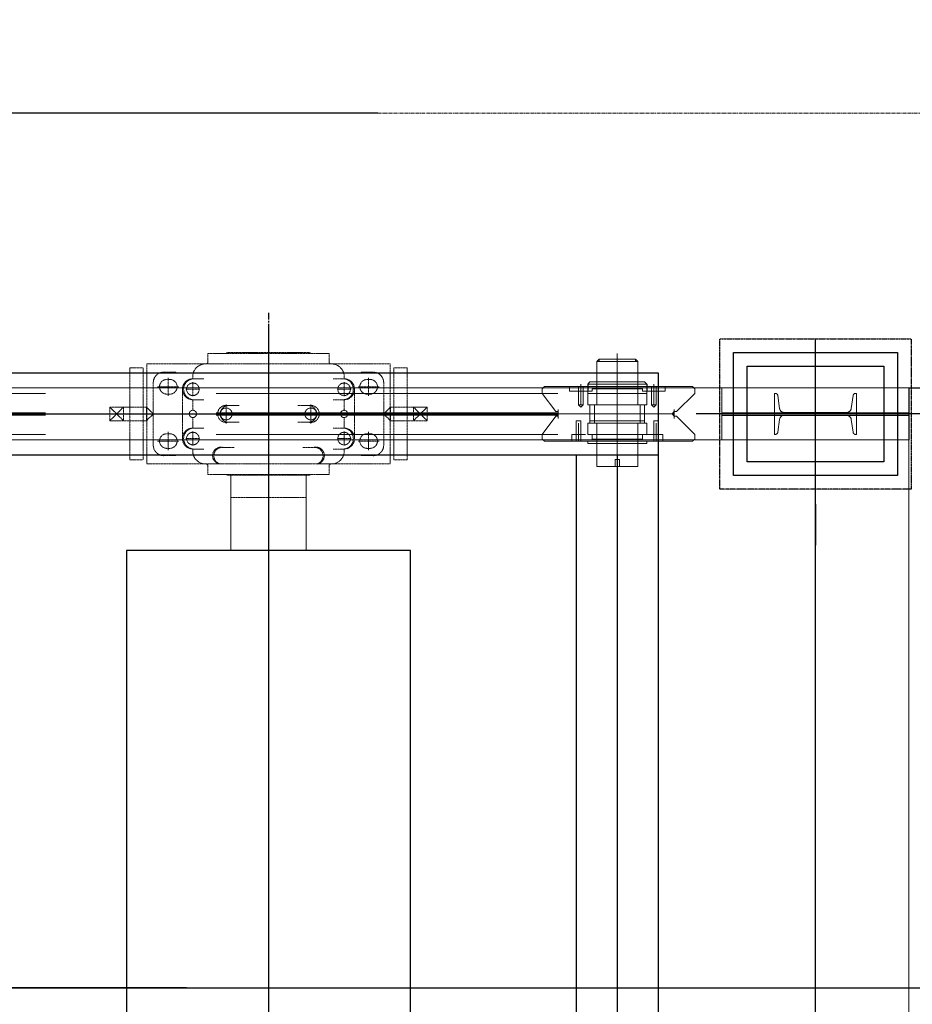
# Model space of a CAD drawing. Header units: inches. Extents: x -204116 to 930598, y -391373 to 256461.
# Tile 130 of 225: x 361066 to 362699, y -206504 to -204703. Entities that reach past the tile are written whole.
import ezdxf
from ezdxf.lldxf.tags import DXFTag

# ---------------------------------------------------------------- set-up
doc = ezdxf.new("R2010")
doc.units = ezdxf.units.IN
doc.header["$LTSCALE"] = 10
doc.header["$MEASUREMENT"] = 0
doc.header["$PDMODE"] = 1
doc.header["$PDSIZE"] = 1000
for name, pattern in [('CENTER', [2, 1.25, -0.25, 0.25, -0.25]), ('HIDDEN', [0.375, 0.25, -0.125]), ('PHANTOM', [2.5, 1.25, -0.25, 0.25, -0.25, 0.25, -0.25]), ('PHANTOM2', [1.25, 0.625, -0.125, 0.125, -0.125, 0.125, -0.125])]:
    doc.linetypes.add(name, pattern=pattern)
doc.layers.get('Defpoints').update_dxf_attribs({"lineweight": 25})
for name, color, linetype, lineweight in [('cen', 2, 'CENTER2', 25), ('P', 5, 'PHANTOM2', 9), ('PHAN', 8, 'PHANTOM2', 5)]:
    doc.layers.add(name, color=color, linetype=linetype, lineweight=lineweight)
doc.layers.add('FDN', color=8, linetype='PHANTOM')
doc.layers.add('LAYER_17564_42344', color=7, linetype='Continuous')
doc.styles.add('MIC', font='romans.shx', dxfattribs={"width": 0.8})
tags = doc.linetypes.add('CENTER2', pattern=[1.125, 0.75, -0.125, 0.125, -0.125]).pattern_tags.tags
tags[10:11] = [DXFTag(74, 4), DXFTag(75, 0), DXFTag(340, '0'), DXFTag(46, 1.0), DXFTag(50, 0.0), DXFTag(44, 0.0), DXFTag(45, 0.0)]
tags[8:9] = [DXFTag(74, 4), DXFTag(75, 0), DXFTag(340, '0'), DXFTag(46, 1.0), DXFTag(50, 0.0), DXFTag(44, 0.0), DXFTag(45, 0.0)]
tags[6:7] = [DXFTag(74, 4), DXFTag(75, 0), DXFTag(340, '0'), DXFTag(46, 1.0), DXFTag(50, 0.0), DXFTag(44, 0.0), DXFTag(45, 0.0)]
tags[4:5] = [DXFTag(74, 4), DXFTag(75, 0), DXFTag(340, '0'), DXFTag(46, 1.0), DXFTag(50, 0.0), DXFTag(44, 0.0), DXFTag(45, 0.0)]
doc.dimstyles.new('1_75', dxfattribs={"dimscale": 75, "dimtxt": 2.5, "dimasz": 2.5, "dimexe": 1, "dimexo": 2, "dimgap": 1, "dimtad": 1, "dimtoh": 1, "dimdec": 0, "dimzin": 9, "dimdsep": 46, "dimtxsty": 'MIC', "dimcen": 2.5, "dimclrd": 1, "dimclre": 1, "dimclrt": 256, "dimadec": 0, "dimazin": 0, "dimtfac": 1, "dimtdec": 0, "dimtmove": 2, "dimatfit": 3, "dimfxl": 1, "dimlwd": -1, "dimlwe": -1, "dimarcsym": 0})

# ---------------------------------------------------------------- blocks, each defined once
blk = doc.blocks.new('TakeUp Plan')
at = {"color": 1, "linetype": 'CENTER'}
blk.add_line((0, 1235, -2), (0, 865, -2), dxfattribs=at)
blk.add_line((0, 1235, -2), (0, 865, -2), dxfattribs=at)
for p, q in [((-750.6, 1125, -2), (713, 1125, -2)), ((713, 1125, -2), (713, -1125, -2)), ((583.8, 1104.2, -2), (583.8, 1091.7, -2)), ((692.2, 1104.2, -2), (692.2, 1091.7, -2)), ((1171.4, 1097.5, -2.1), (1171.4, 1002.5, -2.1)), ((1171.4, 1097.5, -7), (1245.9, 1097.5, -2.4)), ((-750.6, 975, -2), (713, 975, -2)), ((563, 975, -2), (563, -975, -2))]:
    blk.add_line(p, q)
at = {"color": 1}
blk.add_line((1218.7, 1050, -2), (782.1, 1050, -2), dxfattribs=at)
at = {"color": 2, "elevation": -2}
blk.add_lwpolyline([(1150.4, 937.5), (850.4, 937.5), (850.4, 1162.5), (1150.4, 1162.5)], close=True, dxfattribs=at)
at = {"elevation": -2}
for points in [[(1125.4, 962.5), (875.4, 962.5), (875.4, 1137.5), (1125.4, 1137.5)], [(-260, 800), (-260, -800), (260, -800), (260, 800)]]:
    blk.add_lwpolyline(points, close=True, dxfattribs=at)
for points in [[(829.4, 1052.1), (1171.4, 1052.1)], [(829.4, 1047.9), (1171.4, 1047.9)]]:
    blk.add_lwpolyline(points, dxfattribs=at)
at = {"layer": 'cen', "linetype": 'CENTER', "ltscale": 500}
for p, q in [((0, 1202.7, -2), (0, -1202.7, -2)), ((1000.4, -1187.5, -2), (1000.4, 1187.5, -2)), ((-5720.6, 1050, -2), (1175.4, 1050, -2)), ((638, 975, -2), (638, -1125, -2))]:
    blk.add_line(p, q, dxfattribs=at)
at = {"layer": 'FDN', "ltscale": 0.03, "elevation": -2}
blk.add_lwpolyline([(1175.4, 912.5), (825.4, 912.5), (825.4, 1187.5), (1175.4, 1187.5)], close=True, dxfattribs=at)
at = {"layer": 'LAYER_17564_42344', "color": 251, "linetype": 'Continuous', "lineweight": 0}
for p, q in [((-68.7, 937.8, -2), (-68.7, 800, -2)), ((68.7, 937.8, -2), (68.7, 800, -2))]:
    blk.add_line(p, q, dxfattribs=at)
at = {"layer": 'P', "color": 0, "linetype": 'Continuous'}
blk.add_line((829.4, 1097.5, -2), (829.4, 1002.5, -2), dxfattribs=at)
for points, elevation in [([(638, 1160.5), (638, 939.5)], -2), ([(638, 943.7), (638, 1156.3)], -2), ([(671.4, 1150.1), (671.4, 1145.9), (600.5, 1145.9), (604.6, 1150.1), (671.4, 1150.1)], -2), ([(600.5, 1066.7), (600.5, 1145.9)], -2), ([(604.6, 1150.1), (604.6, 1145.9), (675.5, 1145.9), (671.4, 1150.1), (604.6, 1150.1)], -2), ([(675.5, 1066.7), (675.5, 1145.9)], -2), ([(638, 1120.9), (638, 983.3)], -2), ([(638, 1120.9), (638, 1075)], -2), ([(638, 1120.9), (638, 983.3)], -2), ([(638, 1120.9), (638, 1075)], -2), ([(504.6, 1100), (500.4, 1095.9)], -2), ([(638, 1100), (504.6, 1100)], -2), ([(550.4, 1100), (550.4, 1091.7)], -2), ([(550.4, 1100), (550.4, 1095.9)], -2), ([(550.4, 1100), (550.4, 1091.7)], -2), ([(567.1, 1100), (567.1, 1091.7)], -2), ([(571.3, 1104.2), (571.3, 1070.8)], -2), ([(571.3, 1104.2), (571.3, 1087.5)], -2), ([(575.5, 1100), (575.5, 1091.7)], -2), ([(583.8, 1104.2), (583.8, 1104.2), (588, 1108.4)], -2), ([(583.8, 1104.2), (638, 1104.2)], -2), ([(600.5, 1108.4), (588, 1108.4)], -2), ([(600.5, 1108.4), (600.5, 1108.4), (638, 1108.4)], -2), ([(600.5, 1104.2), (600.5, 1104.2), (600.5, 1108.4), (600.5, 1104.2), (600.5, 1100), (600.5, 1100), (600.5, 1095.9)], -2), ([(675.5, 1108.4), (675.5, 1108.4), (638, 1108.4)], -2), ([(692.2, 1104.2), (638, 1104.2)], -2), ([(771.4, 1100), (638, 1100)], -2), ([(675.5, 1104.2), (675.5, 1104.2), (675.5, 1108.4), (675.5, 1104.2), (675.5, 1100), (675.5, 1100), (675.5, 1095.9)], -2), ([(675.5, 1108.4), (688, 1108.4)], -2), ([(692.2, 1104.2), (692.2, 1104.2), (688, 1108.4)], -2), ([(696.4, 1100), (721.4, 1100)], -2), ([(700.6, 1100), (700.6, 1091.7)], -2), ([(704.7, 1104.2), (704.7, 1070.8)], -2), ([(704.7, 1104.2), (704.7, 1087.5)], -2), ([(708.9, 1100), (708.9, 1091.7)], -2), ([(721.4, 1100), (725.6, 1100)], -2), ([(725.6, 1100), (775.6, 1100)], -2), ([(725.6, 1100), (725.6, 1091.7)], -2), ([(725.6, 1100), (725.6, 1095.9)], -2), ([(725.6, 1100), (725.6, 1091.7)], -2), ([(779.8, 1095.9), (775.6, 1100)], -2), ([(-5720.6, 1097.5), (1171.4, 1097.5)], -2), ([(500.4, 1095.9), (500.4, 1087.5), (500.4, 1087.5)], -2), ([(525.4, 1054.2), (500.4, 1087.5)], -2), ([(550.4, 1091.7), (575.5, 1091.7)], -2), ([(554.6, 1091.7), (567.1, 1091.7)], -2), ([(567.1, 1091.7), (583.8, 1091.7)], -2), ([(567.1, 1091.7), (567.1, 1066.7)], -2), ([(567.1, 1091.7), (567.1, 1066.7), (567.1, 1066.7)], -2), ([(571.3, 1091.7), (571.3, 1066.7)], -2), ([(575.5, 1091.7), (575.5, 1066.7)], -2), ([(575.5, 1091.7), (588, 1091.7)], -2), ([(583.8, 1091.7), (583.8, 1087.5), (583.8, 1091.7), (583.8, 1087.5)], -2), ([(583.8, 1070.8), (583.8, 1087.5)], -2), ([(583.8, 1087.5), (583.8, 1066.7), (588, 1066.7), (588, 1066.7), (588, 1066.7), (583.8, 1066.7)], -2), ([(638, 1087.5), (583.8, 1087.5)], -2), ([(592.1, 1091.7), (588, 1091.7)], -2), ([(592.1, 1095.9), (592.1, 1091.7)], -2), ([(592.1, 1095.9), (592.1, 1095.9), (600.5, 1095.9)], -2), ([(638, 1095.9), (600.5, 1095.9)], -2), ([(638, 1095.9), (675.5, 1095.9)], -2), ([(638, 1087.5), (692.2, 1087.5)], -2), ([(683.9, 1095.9), (683.9, 1095.9), (675.5, 1095.9)], -2), ([(683.9, 1095.9), (683.9, 1091.7)], -2), ([(683.9, 1091.7), (688, 1091.7)], -2), ([(700.6, 1091.7), (688, 1091.7)], -2), ([(692.2, 1087.5), (692.2, 1066.7), (688, 1066.7), (688, 1066.7), (688, 1066.7), (692.2, 1066.7)], -2), ([(708.9, 1091.7), (692.2, 1091.7)], -2), ([(692.2, 1091.7), (692.2, 1087.5), (692.2, 1091.7), (692.2, 1087.5)], -2), ([(692.2, 1070.8), (692.2, 1087.5)], -2), ([(700.6, 1091.7), (700.6, 1066.7)], -2), ([(725.6, 1091.7), (700.6, 1091.7)], -2), ([(704.7, 1091.7), (704.7, 1066.7)], -2), ([(721.4, 1091.7), (708.9, 1091.7)], -2), ([(708.9, 1091.7), (708.9, 1066.7)], -2), ([(708.9, 1091.7), (708.9, 1066.7), (708.9, 1066.7)], -2), ([(746.4, 1054.2), (779.8, 1087.5)], -2), ([(779.8, 1087.5), (779.8, 1095.9)], -2), ([(1171.4, 1097.5), (1171.4, -1097.5)], -7), ([(567.1, 1066.7), (575.5, 1066.7), (571.3, 1062.5), (567.1, 1066.7)], -2), ([(583.8, 1016.6), (583.8, 1033.3), (588, 1033.3), (588, 1037.5), (588, 1066.7)], -2), ([(638, 1066.7), (583.8, 1066.7)], -2), ([(638, 1066.7), (588, 1066.7)], -2), ([(596.3, 1033.3), (596.3, 1066.7)], -2), ([(638, 1066.7), (596.3, 1066.7)], -2), ([(638, 1066.7), (600.5, 1066.7)], -2), ([(638, 1066.7), (692.2, 1066.7)], -2), ([(638, 1066.7), (688, 1066.7)], -2), ([(638, 1066.7), (675.5, 1066.7)], -2), ([(638, 1066.7), (679.7, 1066.7)], -2), ([(679.7, 1033.3), (679.7, 1066.7)], -2), ([(692.2, 1016.6), (692.2, 1033.3), (688, 1033.3), (688, 1037.5), (688, 1066.7)], -2), ([(708.9, 1066.7), (700.6, 1066.7), (704.7, 1062.5), (708.9, 1066.7)], -2), ([(525.4, 1045.8), (500.4, 1012.5)], -2), ([(529.6, 1054.2), (525.4, 1054.2)], -2), ([(529.6, 1045.8), (525.4, 1045.8)], -2), ([(529.6, 1058.3), (529.6, 1041.7)], -2), ([(529.6, 1041.7), (529.6, 1058.3)], -2), ([(529.6, 1045.8), (529.6, 1054.2)], -2), ([(529.6, 1054.2), (529.6, 1045.8)], -2), ([(529.6, 1050), (742.3, 1050)], -2), ([(638, 1058.3), (638, 966.6), (642.2, 966.6), (633.8, 966.6)], -2), ([(700.6, 1050), (638, 1050)], -2), ([(742.3, 1054.2), (738.1, 1050), (742.3, 1045.8)], -2), ([(742.3, 1045.8), (738.1, 1050), (742.3, 1054.2)], -2), ([(742.3, 1058.3), (742.3, 1041.7)], -2), ([(742.3, 1041.7), (742.3, 1058.3)], -2), ([(742.3, 1054.2), (746.4, 1054.2)], -2), ([(746.4, 1054.2), (742.3, 1054.2)], -2), ([(746.4, 1045.8), (742.3, 1045.8)], -2), ([(742.3, 1045.8), (746.4, 1045.8)], -2), ([(746.4, 1045.8), (779.8, 1012.5)], -2), ([(562.9, 1037.5), (571.3, 1037.5), (567.1, 1037.5), (562.9, 1037.5)], -2), ([(562.9, 1012.5), (562.9, 1037.5)], -2), ([(562.9, 1012.5), (562.9, 1037.5), (562.9, 1037.5)], -2), ([(567.1, 1000), (567.1, 1033.3)], -2), ([(571.3, 1012.5), (571.3, 1037.5)], -2), ([(571.3, 1012.5), (571.3, 1037.5)], -2), ([(588, 1033.3), (583.8, 1033.3)], -2), ([(638, 1033.3), (583.8, 1033.3), (583.8, 1012.5)], -2), ([(588, 1037.5), (588, 1033.3)], -2), ([(588, 1037.5), (588, 1033.3)], -2), ([(638, 1037.5), (588, 1037.5)], -2), ([(596.3, 1033.3), (638, 1033.3)], -2), ([(638, 1033.3), (600.5, 1033.3)], -2), ([(600.5, 954.1), (600.5, 1033.3)], -2), ([(638, 1037.5), (688, 1037.5)], -2), ([(638, 1033.3), (692.2, 1033.3), (692.2, 1012.5)], -2), ([(638, 1033.3), (675.5, 1033.3)], -2), ([(679.7, 1033.3), (638, 1033.3)], -2), ([(675.5, 954.1), (675.5, 1033.3)], -2), ([(688, 1037.5), (688, 1033.3)], -2), ([(688, 1037.5), (688, 1033.3)], -2), ([(688, 1033.3), (692.2, 1033.3)], -2), ([(713.1, 1037.5), (704.7, 1037.5), (708.9, 1037.5), (713.1, 1037.5)], -2), ([(704.7, 1012.5), (704.7, 1037.5)], -2), ([(704.7, 1012.5), (704.7, 1037.5)], -2), ([(708.9, 1000), (708.9, 1033.3)], -2), ([(713.1, 1012.5), (713.1, 1037.5)], -2), ([(713.1, 1012.5), (713.1, 1037.5), (713.1, 1037.5)], -2), ([(500.4, 1004.1), (500.4, 1012.5), (500.4, 1012.5)], -2), ([(554.6, 1000), (554.6, 1004.1), (554.6, 1012.5), (554.6, 1012.5), (562.9, 1012.5)], -2), ([(554.6, 1004.1), (554.6, 1012.5), (571.3, 1012.5)], -2), ([(562.9, 1000), (562.9, 1012.5)], -2), ([(567.1, 1000), (567.1, 1012.5)], -2), ([(571.3, 1000), (571.3, 1012.5)], -2), ([(571.3, 1012.5), (579.6, 1012.5)], -2), ([(638, 1012.5), (583.8, 1012.5)], -2), ([(592.1, 1012.5), (588, 1012.5)], -2), ([(592.1, 1004.1), (592.1, 1012.5)], -2), ([(638, 1012.5), (692.2, 1012.5)], -2), ([(683.9, 1012.5), (688, 1012.5)], -2), ([(683.9, 1004.1), (683.9, 1012.5)], -2), ([(700.6, 1012.5), (688, 1012.5)], -2), ([(708.9, 1012.5), (692.2, 1012.5)], -2), ([(704.7, 1000), (704.7, 1012.5)], -2), ([(721.4, 1004.1), (721.4, 1012.5), (704.7, 1012.5)], -2), ([(721.4, 1012.5), (708.9, 1012.5)], -2), ([(708.9, 1000), (708.9, 1012.5)], -2), ([(721.4, 1000), (721.4, 1004.1), (721.4, 1012.5), (721.4, 1012.5), (713.1, 1012.5)], -2), ([(713.1, 1000), (713.1, 1012.5)], -2), ([(779.8, 1012.5), (779.8, 1004.1)], -2), ([(-5720.6, 1002.5), (1171.4, 1002.5)], -2), ([(504.6, 1000), (500.4, 1004.1)], -2), ([(725.6, 1000), (504.6, 1000)], -2), ([(554.6, 1004.1), (554.6, 1000)], -2), ([(579.6, 1000), (554.6, 1000)], -2), ([(583.8, 1000), (583.8, 995.8), (588, 995.8)], -2), ([(600.5, 995.8), (588, 995.8)], -2), ([(600.5, 1000), (600.5, 1004.1), (592.1, 1004.1)], -2), ([(638, 1004.1), (600.5, 1004.1)], -2), ([(600.5, 1000), (600.5, 995.8), (600.5, 995.8), (600.5, 995.8)], -2), ([(600.5, 995.8), (600.5, 995.8), (638, 995.8)], -2), ([(638, 1004.1), (675.5, 1004.1)], -2), ([(675.5, 995.8), (675.5, 995.8), (638, 995.8)], -2), ([(675.5, 1000), (675.5, 1004.1), (683.9, 1004.1)], -2), ([(675.5, 1000), (675.5, 995.8), (675.5, 995.8), (675.5, 995.8)], -2), ([(675.5, 995.8), (688, 995.8)], -2), ([(692.2, 1000), (692.2, 995.8), (688, 995.8)], -2), ([(725.6, 1000), (775.6, 1000)], -2), ([(779.8, 1004.1), (775.6, 1000)], -2), ([(633.8, 954.1), (633.8, 966.6)], -2), ([(642.2, 954.1), (642.2, 966.6)], -2), ([(600.5, 954.1), (604.6, 954.1), (638, 954.1)], -2), ([(642.2, 954.1), (642.2, 954.1), (642.2, 954.1), (642.2, 954.1), (633.8, 954.1), (633.8, 954.1)], -2), ([(633.8, 954.1), (642.2, 954.1)], -2), ([(675.5, 954.1), (671.4, 954.1), (638, 954.1)], -2)]:
    blk.add_lwpolyline(points, dxfattribs=dict(at, elevation=elevation))
at = {"layer": 'P', "color": 2, "linetype": 'HIDDEN', "ltscale": 250, "elevation": -2}
for points in [[(-5720.6, 1087.5), (829.4, 1087.5)], [(-5720.6, 1052.1), (825.4, 1052.1)], [(-5720.6, 1047.9), (825.4, 1047.9)], [(-5720.6, 1012.5), (829.4, 1012.5)]]:
    blk.add_lwpolyline(points, dxfattribs=at)
blk.add_lwpolyline([(925.4, 1087.5), (925.4, 1012.5), (927, 1012.5, 0.373885), (931.5, 1016.4), (934.8, 1039.8, -0.373885), (943.7, 1047.5), (1057.1, 1047.5, -0.373885), (1066, 1039.8), (1069.3, 1016.4, 0.373885), (1073.8, 1012.5), (1075.4, 1012.5), (1075.4, 1087.5), (1073.8, 1087.5, 0.373885), (1069.3, 1083.6), (1066, 1060.2, -0.373885), (1057.1, 1052.5), (943.7, 1052.5, -0.373885), (934.8, 1060.2), (931.5, 1083.6, 0.373885), (927, 1087.5)], format="xyb", close=True, dxfattribs=at)
at = {"layer": 'PHAN', "ltscale": 0.130467}
for p, q in [((-110.7, 1160.7, -2), (0, 1160.7, -2)), ((-110.7, 1145.4, -2), (-110.7, 1160.7, -2)), ((-76.3, 1160.7, -2), (-76.3, 1161.5, -2)), ((-75.6, 1162.2, -2), (0, 1162.2, -2)), ((75.6, 1162.2, -2), (0, 1162.2, -2)), ((110.7, 1160.7, -2), (0, 1160.7, -2)), ((76.3, 1160.7, -2), (76.3, 1161.5, -2)), ((110.7, 1145.4, -2), (110.7, 1160.7, -2)), ((-222.6, 1141.6, -2), (0, 1141.6, -2)), ((-222.6, 1141.6, -2), (-222.6, 958.4, -2)), ((222.6, 1141.6, -2), (0, 1141.6, -2)), ((222.6, 1141.6, -2), (222.6, 958.4, -2)), ((-253.5, 966, -2), (-253.5, 1134, -2)), ((-253.5, 1134, -2), (-229, 1134, -2)), ((-229, 966, -2), (-229, 1134, -2)), ((-191.6, 1126.3, -2), (-168.7, 1126.3, -2)), ((191.6, 1126.3, -2), (168.7, 1126.3, -2)), ((229, 1134, -2), (229, 966, -2)), ((253.5, 1134, -2), (229, 1134, -2)), ((253.5, 1134, -2), (253.5, 966, -2)), ((-210.7, 1107.3, -2), (-210.7, 992.7, -2)), ((-202.7, 1099.6, -2), (-163.7, 1099.6, -2)), ((-185.9, 1113, -2), (-180.5, 1113, -2)), ((-183.2, 1083, -2), (-183.2, 1116.2, -2)), ((-138.3, 1114.2, -2), (-118.3, 1114.2, -2)), ((-138.3, 1082.2, -2), (-138.3, 1108, -2)), ((138.3, 1114.2, -2), (118.3, 1114.2, -2)), ((138.3, 1082.2, -2), (138.3, 1108, -2)), ((202.7, 1099.6, -2), (163.7, 1099.6, -2)), ((185.9, 1113, -2), (180.5, 1113, -2)), ((183.2, 1083, -2), (183.2, 1116.2, -2)), ((210.7, 1107.3, -2), (210.7, 992.7, -2)), ((-185.9, 1086.3, -2), (-180.5, 1086.3, -2)), ((-157.4, 1095.1, -2), (-157.4, 1004.9, -2)), ((-151.2, 1095.1, -2), (-125.5, 1095.1, -2)), ((151.2, 1095.1, -2), (125.5, 1095.1, -2)), ((157.4, 1095.1, -2), (157.4, 1004.9, -2)), ((185.9, 1086.3, -2), (180.5, 1086.3, -2)), ((-138.3, 1076, -2), (-118.1, 1076, -2)), ((-138.3, 1076, -2), (-138.3, 1056.6, -2)), ((-77.4, 1067.4, -2), (-77.4, 1032.6, -2)), ((-73.9, 1065.2, -2), (-53.6, 1065.2, -2)), ((73.9, 1065.2, -2), (53.6, 1065.2, -2)), ((77.4, 1067.4, -2), (77.4, 1032.6, -2)), ((138.3, 1076, -2), (118.1, 1076, -2)), ((138.3, 1076, -2), (138.3, 1056.6, -2)), ((-290.3, 1062.6, -2), (-290.3, 1037.4, -2)), ((-223.3, 1062.6, -2), (-290.3, 1062.6, -2)), ((-265.1, 1062.6, -2), (-290.3, 1037.4, -2)), ((-265.1, 1037.4, -2), (-290.3, 1062.6, -2)), ((-265.1, 1062.6, -2), (-265.1, 1037.4, -2)), ((-210.7, 1050, -2), (-223.3, 1062.6, -2)), ((-223.3, 1062.6, -2), (-223.3, 1037.4, -2)), ((-223.3, 1037.4, -2), (-210.7, 1050, -2)), ((0, 1050, -2), (-221.4, 1050, -2)), ((-90.8, 1051.5, -2), (-65.6, 1051.5, -2)), ((-90.8, 1048.5, -2), (-65.6, 1048.5, -2)), ((0, 1050, -2), (221.4, 1050, -2)), ((90.8, 1051.5, -2), (65.6, 1051.5, -2)), ((90.8, 1048.5, -2), (65.6, 1048.5, -2)), ((210.7, 1050, -2), (223.3, 1062.6, -2)), ((223.3, 1037.4, -2), (210.7, 1050, -2)), ((223.3, 1062.6, -2), (290.3, 1062.6, -2)), ((223.3, 1062.6, -2), (223.3, 1037.4, -2)), ((265.1, 1062.6, -2), (290.3, 1037.4, -2)), ((265.1, 1037.4, -2), (290.3, 1062.6, -2)), ((265.1, 1062.6, -2), (265.1, 1037.4, -2)), ((290.3, 1062.6, -2), (290.3, 1037.4, -2)), ((-290.3, 1037.4, -2), (-223.3, 1037.4, -2)), ((-138.3, 1043.4, -2), (-138.3, 1024, -2)), ((-73.9, 1034.8, -2), (-53.6, 1034.8, -2)), ((73.9, 1034.8, -2), (53.6, 1034.8, -2)), ((138.3, 1043.4, -2), (138.3, 1024, -2)), ((290.3, 1037.4, -2), (223.3, 1037.4, -2)), ((-185.9, 1013.7, -2), (-180.5, 1013.7, -2)), ((-183.2, 1017, -2), (-183.2, 983.8, -2)), ((-138.3, 1024, -2), (-118.1, 1024, -2)), ((-138.3, 1017.8, -2), (-138.3, 992, -2)), ((138.3, 1024, -2), (118.1, 1024, -2)), ((138.3, 1017.8, -2), (138.3, 992, -2)), ((185.9, 1013.7, -2), (180.5, 1013.7, -2)), ((183.2, 1017, -2), (183.2, 983.8, -2)), ((-202.7, 1000.4, -2), (-163.7, 1000.4, -2)), ((-151.2, 1004.9, -2), (-125.5, 1004.9, -2)), ((151.2, 1004.9, -2), (125.5, 1004.9, -2)), ((202.7, 1000.4, -2), (163.7, 1000.4, -2)), ((-191.6, 973.7, -2), (-168.6, 973.7, -2)), ((-185.9, 987, -2), (-180.5, 987, -2)), ((-138.3, 985.8, -2), (-118.3, 985.8, -2)), ((-83, 988.7, -2), (-62.8, 988.7, -2)), ((83, 988.7, -2), (62.8, 988.7, -2)), ((138.3, 985.8, -2), (118.3, 985.8, -2)), ((191.6, 973.7, -2), (168.6, 973.7, -2)), ((185.9, 987, -2), (180.5, 987, -2)), ((-253.5, 966, -2), (-229, 966, -2)), ((-222.6, 958.4, -2), (0, 958.4, -2)), ((-79.5, 958.4, -2), (-59.5, 958.4, -2)), ((222.6, 958.4, -2), (0, 958.4, -2)), ((79.5, 958.4, -2), (59.5, 958.4, -2)), ((253.5, 966, -2), (229, 966, -2)), ((-110.7, 954.6, -2), (-110.7, 939.3, -2)), ((-110.7, 939.3, -2), (0, 939.3, -2)), ((-76.3, 939.3, -2), (-76.3, 938.5, -2)), ((-75.6, 937.8, -2), (0, 937.8, -2)), ((-68.7, 937.8, -2), (-68.7, 897.3, -2)), ((110.7, 939.3, -2), (0, 939.3, -2)), ((75.6, 937.8, -2), (0, 937.8, -2)), ((68.7, 937.8, -2), (68.7, 897.3, -2)), ((76.3, 939.3, -2), (76.3, 938.5, -2)), ((110.7, 954.6, -2), (110.7, 939.3, -2)), ((-68.7, 897.3, -2), (0, 897.3, -2)), ((68.7, 897.3, -2), (0, 897.3, -2))]:
    blk.add_line(p, q, dxfattribs=at)
for centre, radius in [((-138.3, 1095.1, -2), 11.5), ((138.3, 1095.1, -2), 11.5), ((-138.3, 1050, -2), 6.64), ((138.3, 1050, -2), 6.64), ((-138.3, 1004.9, -2), 11.5), ((138.3, 1004.9, -2), 11.5)]:
    blk.add_circle(centre, radius, dxfattribs=at)
for centre, radius, start, end in [((-75.6, 1161.5, -2), 0.763, 90, 180), ((75.6, 1161.5, -2), 0.763, 0, 90), ((-114.9, 1117.9, -2), 23.7, 89.3517, 189.0758), ((-114.5, 1145.4, -2), 3.82, 270, 0), ((114.5, 1145.4, -2), 3.82, 180, 270), ((114.9, 1117.9, -2), 23.7, 350.9242, 90.6483), ((-191.6, 1107.3, -2), 19.1, 90, 180), ((191.6, 1107.3, -2), 19.1, 0, 90), ((-185.9, 1099.6, -2), 13.4, 90, 270), ((-180.5, 1099.6, -2), 13.4, 270, 90), ((-138.3, 1095.1, -2), 19.1, 90, 270), ((-136, 1095.1, -2), 19.2, 96.9134, 263.0866), ((138.3, 1095.1, -2), 19.1, 270, 90), ((136, 1095.1, -2), 19.2, 276.9134, 83.0866), ((180.5, 1099.6, -2), 13.4, 90, 270), ((185.9, 1099.6, -2), 13.4, 270, 90), ((-77.4, 1050, -2), 15.6, 76.9634, 283.0366), ((-73, 1050, -2), 15.2, 93.3003, 174.2336), ((77.4, 1050, -2), 15.6, 256.9634, 103.0366), ((73, 1050, -2), 15.2, 5.7664, 86.6997), ((-90.8, 1049.2, -2), 2.29, 90, 160.5288), ((-90.8, 1050.8, -2), 2.29, 199.4712, 270), ((-77.4, 1050, -2), 10.8, 8.1206, 171.8794), ((-77.4, 1050, -2), 10.8, 188.1206, 351.8794), ((-73, 1050, -2), 15.2, 185.7664, 266.6997), ((-65.6, 1049.2, -2), 2.29, 19.4712, 90), ((-65.6, 1050.8, -2), 2.29, 270, 340.5288), ((65.6, 1049.2, -2), 2.29, 90, 160.5288), ((65.6, 1050.8, -2), 2.29, 199.4712, 270), ((77.4, 1050, -2), 10.8, 8.1206, 171.8794), ((77.4, 1050, -2), 10.8, 188.1206, 351.8794), ((73, 1050, -2), 15.2, 273.3003, 354.2336), ((90.8, 1049.2, -2), 2.29, 19.4712, 90), ((90.8, 1050.8, -2), 2.29, 270, 340.5288), ((-185.9, 1000.4, -2), 13.4, 90, 270), ((-180.5, 1000.4, -2), 13.4, 270, 90), ((-138.3, 1004.9, -2), 19.1, 90, 270), ((-136, 1004.9, -2), 19.2, 96.9134, 263.0866), ((136, 1004.9, -2), 19.2, 276.9134, 83.0866), ((138.3, 1004.9, -2), 19.1, 270, 90), ((180.5, 1000.4, -2), 13.4, 90, 270), ((185.9, 1000.4, -2), 13.4, 270, 90), ((-191.6, 992.7, -2), 19.1, 180, 270), ((191.6, 992.7, -2), 19.1, 270, 0), ((-114.9, 982.1, -2), 23.7, 170.9242, 270.6483), ((-86.7, 973.7, -2), 15.5, 76.4923, 261.4101), ((-84.4, 973.3, -2), 15.5, 84.937, 252.9653), ((86.7, 973.7, -2), 15.5, 278.5899, 103.5077), ((84.4, 973.3, -2), 15.5, 287.0347, 95.063), ((114.9, 982.1, -2), 23.7, 269.3517, 9.0758), ((-114.5, 954.6, -2), 3.82, 0, 90), ((114.5, 954.6, -2), 3.82, 90, 180), ((-75.6, 938.5, -2), 0.763, 180, 270), ((75.6, 938.5, -2), 0.763, 270, 0)]:
    blk.add_arc(centre, radius, start, end, dxfattribs=at)
blk = doc.blocks.new('*D514')
at = {"color": 1, "transparency": 16777216}
for p, q in [((361371, -203274.3), (358271.5, -203274.3)), ((358534, -206286.8), (358534, -203461.8)), ((361371, -206474.3), (358271.5, -206474.3))]:
    blk.add_line(p, q, dxfattribs=at)
for points in [[(358502.8, -203461.8), (358565.3, -203461.8), (358534, -203274.3)], [(358502.8, -206286.8), (358565.3, -206286.8), (358534, -206474.3)]]:
    blk.add_solid(points, dxfattribs=at)
at = {"layer": 'Defpoints', "color": 0, "transparency": 16777216}
for p in [(358534, -203274.3), (361521, -203274.3, -2509173.8), (361521, -206474.3, -2509172)]:
    blk.add_point(p, dxfattribs=at)
at = {"transparency": 16777216, "insert": (358365.3, -204874.3), "char_height": 187.5, "attachment_point": 5, "rotation": 90, "style": 'MIC'}
blk.add_mtext('3200', dxfattribs=at)

msp = doc.modelspace()

# ---------------------------------------------------------------- linework, layer by layer
at = {"color": 1, "linetype": 'CENTER', "lineweight": 0, "ltscale": 0.5}
msp.add_line((360721, -204874.3), (548562.8, -204874.3), dxfattribs=at)
msp.add_line((362521.4, -205589.3, -0.1), (362521.4, -205664.3, -0.1))
at = {"color": 1, "ltscale": 500}
msp.add_line((359027.3, -206474.3, -4.2), (373089.1, -206474.3, -4.4), dxfattribs=at)
at = {"layer": 'cen', "linetype": 'CENTER', "ltscale": 500}
msp.add_line((371721, -204874.3, -4.6), (360721, -204874.3, -3.2), dxfattribs=at)

# ---------------------------------------------------------------- block references
msp.add_blockref('TakeUp Plan', (361521, -206474.3))

# ---------------------------------------------------------------- dimensions: what is measured, and where the dimension line sits
dim = msp.add_linear_dim(base=(358534, -203274.3, 2509173.7), p1=(361521, -206474.3, 1.7), p2=(361521, -203274.3, -0.1), angle=90, dimstyle='1_75', override={"dimexe": 3.5, "dimfxl": 0.18, "dimarcsym": 1})
dim.commit()
dim.dimension.update_dxf_attribs({"geometry": '*D514', "text_midpoint": (358365.3, -204874.3, 2509173.7)})

doc.saveas('drawing.dxf')
